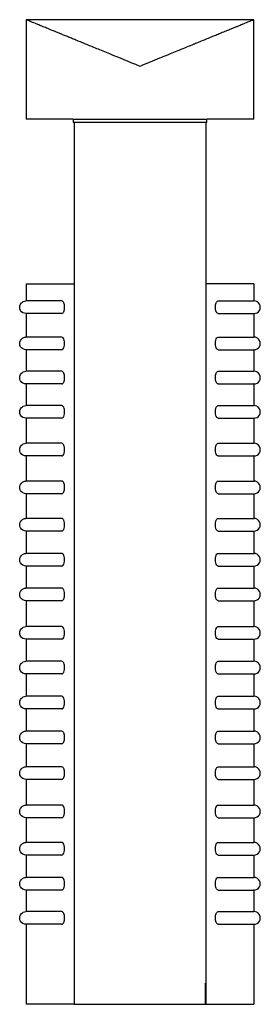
# Model space of a CAD drawing. Header units: millimetres. Extents: x -116 to 116, y 0 to 950.
import ezdxf

# ---------------------------------------------------------------- set-up
doc = ezdxf.new("R2010")
doc.units = ezdxf.units.MM
doc.layers.add('G-PLANOTM', color=6, linetype='Continuous', lineweight=40)
doc.layers.add('polantis metal', color=252, linetype='Continuous')
doc.layers.add('polantis metal 1', color=9, linetype='Continuous')

msp = doc.modelspace()

# ---------------------------------------------------------------- linework, layer by layer
at = {"layer": 'G-PLANOTM'}
msp.add_line((63.6, 0), (63.6, 20.25), dxfattribs=at)
at = {"layer": 'polantis metal'}
for p, q in [((-110, 950), (-110, 853.87)), ((110, 950), (-110, 950)), ((110, 853.87), (110, 950)), ((-64.68, 853.87), (-70.71, 853.87)), ((-64.45, 853.87), (-64.45, 850.87)), ((-63.6, 850.87), (-63.6, 0)), ((63.6, 850.87), (63.6, 0)), ((64.45, 850.87), (64.45, 853.87)), ((70.71, 853.87), (64.68, 853.87)), ((-63.6, 695), (-63.6, 0.25)), ((63.6, 695), (63.6, 0.25)), ((-63.6, 0), (63.6, 0))]:
    msp.add_line(p, q, dxfattribs=at)
for points in [[(-103.37, 853.87), (-108.33, 853.87), (-110, 853.87)], [(-95.26, 853.87), (-103.37, 853.87)], [(-70.71, 853.87), (-84.26, 853.87), (-95.26, 853.87)], [(95.26, 853.87), (84.26, 853.87), (70.71, 853.87)], [(103.37, 853.87), (95.26, 853.87)], [(110, 853.87), (108.33, 853.87), (103.37, 853.87)]]:
    msp.add_lwpolyline(points, dxfattribs=at)
for points, knots in [([(-109.02, 949.6), (-109.19, 949.67), (-109.76, 949.9), (-110, 950), (-110, 950)], [0.888889, 0.888889, 0.888889, 0.888889, 0.9166667, 1, 1, 1, 1]), ([(-93.55, 943.27), (-95, 943.86), (-97.67, 944.96), (-102.21, 946.81), (-104.62, 947.8), (-105.96, 948.35)], [0.5555556, 0.5555556, 0.5555556, 0.5555556, 0.6111111, 0.6666667, 0.7777777, 0.7777777, 0.7777777, 0.7777777]), ([(93.55, 943.27), (92.64, 942.9), (90.74, 942.12), (87.43, 940.77), (84.9, 939.73), (83.44, 939.13)], [0.4444444, 0.4444444, 0.4444444, 0.4444444, 0.4791667, 0.5138889, 0.5555556, 0.5555556, 0.5555556, 0.5555556]), ([(106.05, 948.38), (104.72, 947.84), (102.19, 946.8), (97.67, 944.96), (95, 943.86), (93.55, 943.27)], [0.2222223, 0.2222223, 0.2222223, 0.2222223, 0.3333333, 0.3888889, 0.4444444, 0.4444444, 0.4444444, 0.4444444]), ([(-70.05, 933.66), (-71.33, 934.18), (-73.8, 935.2), (-77.24, 936.6), (-80.46, 937.91), (-82.47, 938.74), (-83.44, 939.14)], [0.3333333, 0.3333333, 0.3333333, 0.3333333, 0.3611111, 0.3888889, 0.4166667, 0.4444444, 0.4444444, 0.4444444, 0.4444444]), ([(-52.58, 926.51), (-54.27, 927.2), (-57.52, 928.53), (-61.99, 930.36), (-66.15, 932.06), (-68.78, 933.14), (-70.05, 933.66)], [0.2222222, 0.2222222, 0.2222222, 0.2222222, 0.25, 0.2777778, 0.3055556, 0.3333333, 0.3333333, 0.3333333, 0.3333333]), ([(70.05, 933.66), (69.1, 933.27), (66.48, 932.19), (62.02, 930.37), (57.14, 928.38), (53.84, 927.03), (52.57, 926.51)], [0.6666667, 0.6666667, 0.6666667, 0.6666667, 0.6875, 0.7222222, 0.7569444, 0.7777778, 0.7777778, 0.7777778, 0.7777778]), ([(83.44, 939.13), (82.47, 938.74), (80.21, 937.81), (76.43, 936.27), (72.89, 934.82), (70.69, 933.92), (70.05, 933.66)], [0.5555556, 0.5555556, 0.5555556, 0.5555556, 0.5833333, 0.6180556, 0.6527778, 0.6666667, 0.6666667, 0.6666667, 0.6666667]), ([(-29.15, 916.92), (-33.55, 918.72), (-39.79, 921.26), (-47.35, 924.36), (-50.88, 925.81), (-52.58, 926.51)], [0.1111111, 0.1111111, 0.1111111, 0.1111111, 0.1666667, 0.1944444, 0.2222222, 0.2222222, 0.2222222, 0.2222222]), ([(52.57, 926.51), (51.72, 926.16), (48.7, 924.92), (43.18, 922.65), (36.13, 919.76), (31.42, 917.85), (29.25, 916.97)], [0.7777778, 0.7777778, 0.7777778, 0.7777778, 0.7916667, 0.8263889, 0.8611111, 0.8888889, 0.8888889, 0.8888889, 0.8888889]), ([(29.15, 916.92), (25.84, 915.58), (16.67, 911.85), (6.58, 907.73), (0, 905)], [0.8888889, 0.8888889, 0.8888889, 0.8888889, 0.9305556, 1, 1, 1, 1]), ([(-51.51, 853.87), (-49.26, 853.87), (-44.69, 853.87), (-39.97, 853.87), (-37.57, 853.87)], [-0.4794967, -0.4794967, -0.4794967, -0.4794967, -0.4109972, -0.3424977, -0.3424977, -0.3424977, -0.3424977]), ([(-37.57, 850.87), (-39.97, 850.87), (-44.73, 850.87), (-49.17, 850.87), (-51.36, 850.87)], [0.3424977, 0.3424977, 0.3424977, 0.3424977, 0.4109972, 0.4794967, 0.4794967, 0.4794967, 0.4794967]), ([(37.57, 853.87), (39.97, 853.87), (44.73, 853.87), (49.17, 853.87), (51.36, 853.87)], [0.3424977, 0.3424977, 0.3424977, 0.3424977, 0.4109972, 0.4794967, 0.4794967, 0.4794967, 0.4794967]), ([(51.51, 850.87), (49.26, 850.87), (44.69, 850.87), (39.97, 850.87), (37.57, 850.87)], [-0.4794967, -0.4794967, -0.4794967, -0.4794967, -0.4109972, -0.3424977, -0.3424977, -0.3424977, -0.3424977])]:
    msp.add_open_spline(points, degree=3, knots=knots, dxfattribs=at)
for points in [[(-106.05, 948.38), (-106.72, 948.66), (-107.84, 949.12), (-108.77, 949.5), (-109.09, 949.63)], [(-83.44, 939.14), (-85.39, 939.93), (-88.99, 941.41), (-92.1, 942.68), (-93.55, 943.27)], [(109.02, 949.6), (108.37, 949.33), (107.39, 948.93), (106.05, 948.38)], [(110, 950), (110, 950), (109.68, 949.87), (109.02, 949.6)], [(0, 905), (-10.53, 909.36), (-20.33, 913.34), (-29.15, 916.92)], [(-64.45, 853.87), (-60.33, 853.87), (-56, 853.87), (-51.51, 853.87)], [(-51.51, 850.87), (-56, 850.87), (-60.33, 850.87), (-64.45, 850.87)], [(-22.87, 850.87), (-27.87, 850.87), (-32.9, 850.87), (-37.68, 850.87)], [(-37.57, 853.87), (-32.79, 853.87), (-27.88, 853.87), (-22.87, 853.87)], [(-22.87, 853.87), (-15.38, 853.87), (0.05, 853.87), (15.28, 853.87), (22.87, 853.87)], [(22.87, 850.87), (15.38, 850.87), (-0.05, 850.87), (-15.28, 850.87), (-22.87, 850.87)], [(22.87, 853.87), (27.87, 853.87), (32.9, 853.87), (37.68, 853.87)], [(37.57, 850.87), (32.79, 850.87), (27.88, 850.87), (22.87, 850.87)], [(51.51, 853.87), (56, 853.87), (60.33, 853.87), (64.45, 853.87)], [(64.45, 850.87), (60.33, 850.87), (56, 850.87), (51.51, 850.87)]]:
    msp.add_open_spline(points, degree=3, dxfattribs=at)
at = {"layer": 'polantis metal 1'}
for p, q in [((-110, 695), (-110, 678.72)), ((-110, 695), (-63.6, 695)), ((110, 695), (63.6, 695)), ((110, 695), (110, 678.72)), ((-75.33, 678.72), (-110, 678.72)), ((75.33, 678.72), (110, 678.72)), ((-75.33, 666.5), (-110, 666.5)), ((-110, 666.5), (-110, 643.72)), ((75.33, 666.5), (110, 666.5)), ((110, 666.5), (110, 643.72)), ((-75.33, 643.72), (-110, 643.72)), ((75.33, 643.72), (110, 643.72)), ((-75.33, 631.5), (-110, 631.5)), ((-110, 631.5), (-110, 610.76)), ((75.33, 631.5), (110, 631.5)), ((110, 631.5), (110, 610.76)), ((-75.33, 610.76), (-110, 610.76)), ((75.33, 610.76), (110, 610.76)), ((-75.33, 598.54), (-110, 598.54)), ((-110, 598.54), (-110, 577.7)), ((75.33, 598.54), (110, 598.54)), ((110, 598.54), (110, 577.7)), ((-75.33, 577.72), (-110, 577.72)), ((75.33, 577.72), (110, 577.72)), ((-75.33, 565.5), (-110, 565.5)), ((-110, 565.5), (-110, 541.28)), ((75.33, 565.5), (110, 565.5)), ((110, 565.5), (110, 541.28)), ((-75.33, 541.3), (-110, 541.3)), ((75.33, 541.3), (110, 541.3)), ((-75.33, 529.08), (-110, 529.08)), ((-110, 529.08), (-110, 504.87)), ((75.33, 529.08), (110, 529.08)), ((110, 529.08), (110, 504.87)), ((-75.33, 504.89), (-110, 504.89)), ((75.33, 504.89), (110, 504.89)), ((-75.33, 492.67), (-110, 492.67)), ((-110, 492.67), (-110, 468.81)), ((75.33, 492.67), (110, 492.67)), ((110, 492.67), (110, 468.81)), ((-75.33, 468.83), (-110, 468.83)), ((75.33, 468.83), (110, 468.83)), ((-75.33, 456.61), (-110, 456.61)), ((-110, 456.61), (-110, 435.03)), ((75.33, 456.61), (110, 456.61)), ((110, 456.61), (110, 435.03)), ((-75.33, 435.05), (-110, 435.05)), ((75.33, 435.05), (110, 435.05)), ((-75.33, 422.83), (-110, 422.83)), ((-110, 422.83), (-110, 401.55)), ((75.33, 422.83), (110, 422.83)), ((110, 422.83), (110, 401.55)), ((-75.33, 401.57), (-110, 401.57)), ((75.33, 401.57), (110, 401.57)), ((-75.33, 389.35), (-110, 389.35)), ((-110, 389.35), (-110, 364.47)), ((75.33, 389.35), (110, 389.35)), ((110, 389.35), (110, 364.47)), ((-75.33, 364.49), (-110, 364.49)), ((75.33, 364.49), (110, 364.49)), ((-75.33, 352.27), (-110, 352.27)), ((-110, 352.27), (-110, 330.99)), ((75.33, 352.27), (110, 352.27)), ((110, 352.27), (110, 330.99)), ((-75.33, 331.01), (-110, 331.01)), ((75.33, 331.01), (110, 331.01)), ((-75.33, 318.79), (-110, 318.79)), ((-110, 318.79), (-110, 297.2)), ((75.33, 318.79), (110, 318.79)), ((110, 318.79), (110, 297.2)), ((-75.33, 297.22), (-110, 297.22)), ((75.33, 297.22), (110, 297.22)), ((-75.33, 285), (-110, 285)), ((-110, 285), (-110, 263.56)), ((75.33, 285), (110, 285)), ((110, 285), (110, 263.56)), ((-75.33, 263.58), (-110, 263.58)), ((75.33, 263.58), (110, 263.58)), ((-75.33, 251.36), (-110, 251.36)), ((-110, 251.36), (-110, 229.14)), ((75.33, 251.36), (110, 251.36)), ((110, 251.36), (110, 229.14)), ((-75.33, 229.16), (-110, 229.16)), ((75.33, 229.16), (110, 229.16)), ((-75.33, 216.94), (-110, 216.94)), ((-110, 216.94), (-110, 192.23)), ((75.33, 216.94), (110, 216.94)), ((110, 216.94), (110, 192.23)), ((-75.33, 192.23), (-110, 192.23)), ((75.33, 192.23), (110, 192.23)), ((-75.33, 180.01), (-110, 180.01)), ((-110, 180.01), (-110, 156.22)), ((75.33, 180.01), (110, 180.01)), ((110, 180.01), (110, 156.22)), ((-75.33, 156.22), (-110, 156.22)), ((75.33, 156.22), (110, 156.22)), ((-75.33, 144), (-110, 144)), ((-110, 144), (-110, 122.45)), ((75.33, 144), (110, 144)), ((110, 144), (110, 122.45)), ((-75.33, 122.45), (-110, 122.45)), ((75.33, 122.45), (110, 122.45)), ((-75.33, 110.23), (-110, 110.23)), ((-110, 110.23), (-110, 89.47)), ((75.33, 110.23), (110, 110.23)), ((110, 110.23), (110, 89.47)), ((-75.33, 89.47), (-110, 89.47)), ((75.33, 89.47), (110, 89.47)), ((-75.33, 77.25), (-110, 77.25)), ((-110, 77.25), (-110, 0)), ((75.33, 77.25), (110, 77.25)), ((110, 77.25), (110, 0)), ((-63.6, 0), (-110, 0)), ((63.6, 0), (110, 0))]:
    msp.add_line(p, q, dxfattribs=at)
for points in [[(-110.02, 666.5), (-111.53, 666.7), (-113, 667.3), (-114.28, 668.25), (-115.23, 669.47), (-115.86, 670.91), (-116.1, 672.47), (-115.93, 674.02), (-115.37, 675.5), (-114.45, 676.78), (-113.48, 677.61), (-112.65, 678.08), (-111.3, 678.55), (-110.02, 678.7)], [(110.02, 666.5), (111.53, 666.7), (113, 667.3), (114.28, 668.25), (115.23, 669.47), (115.86, 670.91), (116.1, 672.47), (115.93, 674.02), (115.37, 675.5), (114.45, 676.78), (113.48, 677.61), (112.65, 678.08), (111.3, 678.55), (110.02, 678.7)], [(-110.02, 631.5), (-111.53, 631.7), (-113, 632.3), (-114.28, 633.25), (-115.23, 634.47), (-115.86, 635.91), (-116.1, 637.47), (-115.93, 639.02), (-115.37, 640.5), (-114.45, 641.78), (-113.48, 642.61), (-112.65, 643.08), (-111.3, 643.55), (-110.02, 643.7)], [(110.02, 631.5), (111.53, 631.7), (113, 632.3), (114.28, 633.25), (115.23, 634.47), (115.86, 635.91), (116.1, 637.47), (115.93, 639.02), (115.37, 640.5), (114.45, 641.78), (113.48, 642.61), (112.65, 643.08), (111.3, 643.55), (110.02, 643.7)], [(-110.02, 598.54), (-111.53, 598.74), (-113, 599.34), (-114.28, 600.29), (-115.23, 601.51), (-115.86, 602.95), (-116.1, 604.51), (-115.93, 606.07), (-115.37, 607.54), (-114.45, 608.82), (-113.48, 609.65), (-112.65, 610.13), (-111.3, 610.6), (-110.02, 610.74)], [(110.02, 598.54), (111.53, 598.74), (113, 599.34), (114.28, 600.29), (115.23, 601.51), (115.86, 602.95), (116.1, 604.51), (115.93, 606.07), (115.37, 607.54), (114.45, 608.82), (113.48, 609.65), (112.65, 610.13), (111.3, 610.6), (110.02, 610.74)], [(-110.02, 565.5), (-111.53, 565.7), (-113, 566.3), (-114.28, 567.25), (-115.23, 568.46), (-115.86, 569.91), (-116.1, 571.47), (-115.93, 573.02), (-115.37, 574.5), (-114.45, 575.78), (-113.48, 576.61), (-112.65, 577.08), (-111.3, 577.55), (-110.02, 577.7)], [(110.02, 565.5), (111.53, 565.7), (113, 566.3), (114.28, 567.25), (115.23, 568.46), (115.86, 569.91), (116.1, 571.47), (115.93, 573.02), (115.37, 574.5), (114.45, 575.78), (113.48, 576.61), (112.65, 577.08), (111.3, 577.55), (110.02, 577.7)], [(-110.02, 529.08), (-111.53, 529.28), (-113, 529.88), (-114.28, 530.83), (-115.23, 532.04), (-115.86, 533.49), (-116.1, 535.05), (-115.93, 536.6), (-115.37, 538.08), (-114.45, 539.35), (-113.48, 540.18), (-112.65, 540.66), (-111.3, 541.13), (-110.02, 541.28)], [(110.02, 529.08), (111.53, 529.28), (113, 529.88), (114.28, 530.83), (115.23, 532.04), (115.86, 533.49), (116.1, 535.05), (115.93, 536.6), (115.37, 538.08), (114.45, 539.35), (113.48, 540.18), (112.65, 540.66), (111.3, 541.13), (110.02, 541.28)], [(-110.02, 492.67), (-111.53, 492.88), (-113, 493.47), (-114.28, 494.43), (-115.23, 495.64), (-115.86, 497.09), (-116.1, 498.64), (-115.93, 500.2), (-115.37, 501.67), (-114.45, 502.95), (-113.48, 503.78), (-112.65, 504.26), (-111.3, 504.73), (-110.02, 504.87)], [(110.02, 492.67), (111.53, 492.88), (113, 493.47), (114.28, 494.43), (115.23, 495.64), (115.86, 497.09), (116.1, 498.64), (115.93, 500.2), (115.37, 501.67), (114.45, 502.95), (113.48, 503.78), (112.65, 504.26), (111.3, 504.73), (110.02, 504.87)], [(-110.02, 456.61), (-111.53, 456.81), (-113, 457.41), (-114.28, 458.36), (-115.23, 459.57), (-115.86, 461.02), (-116.1, 462.58), (-115.93, 464.13), (-115.37, 465.61), (-114.45, 466.89), (-113.48, 467.72), (-112.65, 468.19), (-111.3, 468.66), (-110.02, 468.81)], [(110.02, 456.61), (111.53, 456.81), (113, 457.41), (114.28, 458.36), (115.23, 459.57), (115.86, 461.02), (116.1, 462.58), (115.93, 464.13), (115.37, 465.61), (114.45, 466.89), (113.48, 467.72), (112.65, 468.19), (111.3, 468.66), (110.02, 468.81)], [(-110.02, 422.83), (-111.53, 423.04), (-113, 423.63), (-114.28, 424.59), (-115.23, 425.8), (-115.86, 427.24), (-116.1, 428.8), (-115.93, 430.36), (-115.37, 431.83), (-114.45, 433.11), (-113.48, 433.94), (-112.65, 434.42), (-111.3, 434.89), (-110.02, 435.03)], [(110.02, 422.83), (111.53, 423.04), (113, 423.63), (114.28, 424.59), (115.23, 425.8), (115.86, 427.24), (116.1, 428.8), (115.93, 430.36), (115.37, 431.83), (114.45, 433.11), (113.48, 433.94), (112.65, 434.42), (111.3, 434.89), (110.02, 435.03)], [(-110.02, 389.35), (-111.53, 389.55), (-113, 390.15), (-114.28, 391.1), (-115.23, 392.32), (-115.86, 393.76), (-116.1, 395.32), (-115.93, 396.88), (-115.37, 398.35), (-114.45, 399.63), (-113.48, 400.46), (-112.65, 400.94), (-111.3, 401.41), (-110.02, 401.55)], [(110.02, 389.35), (111.53, 389.55), (113, 390.15), (114.28, 391.1), (115.23, 392.32), (115.86, 393.76), (116.1, 395.32), (115.93, 396.88), (115.37, 398.35), (114.45, 399.63), (113.48, 400.46), (112.65, 400.94), (111.3, 401.41), (110.02, 401.55)], [(-110.02, 352.27), (-111.53, 352.47), (-113, 353.07), (-114.28, 354.02), (-115.23, 355.24), (-115.86, 356.68), (-116.1, 358.24), (-115.93, 359.79), (-115.37, 361.27), (-114.45, 362.55), (-113.48, 363.38), (-112.65, 363.85), (-111.3, 364.32), (-110.02, 364.47)], [(110.02, 352.27), (111.53, 352.47), (113, 353.07), (114.28, 354.02), (115.23, 355.24), (115.86, 356.68), (116.1, 358.24), (115.93, 359.79), (115.37, 361.27), (114.45, 362.55), (113.48, 363.38), (112.65, 363.85), (111.3, 364.32), (110.02, 364.47)], [(-110.02, 318.79), (-111.53, 318.99), (-113, 319.59), (-114.28, 320.54), (-115.23, 321.76), (-115.86, 323.2), (-116.1, 324.76), (-115.93, 326.32), (-115.37, 327.79), (-114.45, 329.07), (-113.48, 329.9), (-112.65, 330.38), (-111.3, 330.85), (-110.02, 330.99)], [(110.02, 318.79), (111.53, 318.99), (113, 319.59), (114.28, 320.54), (115.23, 321.76), (115.86, 323.2), (116.1, 324.76), (115.93, 326.32), (115.37, 327.79), (114.45, 329.07), (113.48, 329.9), (112.65, 330.38), (111.3, 330.85), (110.02, 330.99)], [(-110.02, 285), (-111.53, 285.2), (-113, 285.79), (-114.28, 286.75), (-115.23, 287.96), (-115.86, 289.41), (-116.1, 290.97), (-115.93, 292.52), (-115.37, 294), (-114.45, 295.27), (-113.48, 296.1), (-112.65, 296.58), (-111.3, 297.05), (-110.02, 297.2)], [(110.02, 285), (111.53, 285.2), (113, 285.79), (114.28, 286.75), (115.23, 287.96), (115.86, 289.41), (116.1, 290.97), (115.93, 292.52), (115.37, 294), (114.45, 295.27), (113.48, 296.1), (112.65, 296.58), (111.3, 297.05), (110.02, 297.2)], [(-110.02, 251.36), (-111.53, 251.56), (-113, 252.16), (-114.28, 253.11), (-115.23, 254.33), (-115.86, 255.77), (-116.1, 257.33), (-115.93, 258.88), (-115.37, 260.36), (-114.45, 261.64), (-113.48, 262.47), (-112.65, 262.94), (-111.3, 263.41), (-110.02, 263.56)], [(110.02, 251.36), (111.53, 251.56), (113, 252.16), (114.28, 253.11), (115.23, 254.33), (115.86, 255.77), (116.1, 257.33), (115.93, 258.88), (115.37, 260.36), (114.45, 261.64), (113.48, 262.47), (112.65, 262.94), (111.3, 263.41), (110.02, 263.56)], [(-110.02, 216.94), (-111.53, 217.14), (-113, 217.74), (-114.28, 218.69), (-115.23, 219.91), (-115.86, 221.35), (-116.1, 222.91), (-115.93, 224.47), (-115.37, 225.94), (-114.45, 227.22), (-113.48, 228.05), (-112.65, 228.53), (-111.3, 229), (-110.02, 229.14)], [(110.02, 216.94), (111.53, 217.14), (113, 217.74), (114.28, 218.69), (115.23, 219.91), (115.86, 221.35), (116.1, 222.91), (115.93, 224.47), (115.37, 225.94), (114.45, 227.22), (113.48, 228.05), (112.65, 228.53), (111.3, 229), (110.02, 229.14)], [(-110, 180.01), (-111.52, 180.21), (-112.99, 180.8), (-114.26, 181.76), (-115.22, 182.97), (-115.84, 184.42), (-116.08, 185.98), (-115.91, 187.53), (-115.35, 189.01), (-114.43, 190.28), (-113.46, 191.11), (-112.64, 191.59), (-111.28, 192.06), (-110, 192.21)], [(110, 180.01), (111.52, 180.21), (112.99, 180.8), (114.26, 181.76), (115.22, 182.97), (115.84, 184.42), (116.08, 185.98), (115.91, 187.53), (115.35, 189.01), (114.43, 190.28), (113.46, 191.11), (112.64, 191.59), (111.28, 192.06), (110, 192.21)], [(-110.02, 144), (-111.53, 144.2), (-113, 144.8), (-114.28, 145.75), (-115.23, 146.97), (-115.86, 148.41), (-116.1, 149.97), (-115.93, 151.52), (-115.37, 153), (-114.45, 154.28), (-113.48, 155.11), (-112.65, 155.58), (-111.3, 156.06), (-110.02, 156.2)], [(110.02, 144), (111.53, 144.2), (113, 144.8), (114.28, 145.75), (115.23, 146.97), (115.86, 148.41), (116.1, 149.97), (115.93, 151.52), (115.37, 153), (114.45, 154.28), (113.48, 155.11), (112.65, 155.58), (111.3, 156.06), (110.02, 156.2)], [(-110.02, 110.23), (-111.53, 110.44), (-113, 111.03), (-114.28, 111.99), (-115.23, 113.2), (-115.86, 114.65), (-116.1, 116.2), (-115.93, 117.76), (-115.37, 119.23), (-114.45, 120.51), (-113.48, 121.34), (-112.65, 121.82), (-111.3, 122.29), (-110.02, 122.43)], [(110.02, 110.23), (111.53, 110.44), (113, 111.03), (114.28, 111.99), (115.23, 113.2), (115.86, 114.65), (116.1, 116.2), (115.93, 117.76), (115.37, 119.23), (114.45, 120.51), (113.48, 121.34), (112.65, 121.82), (111.3, 122.29), (110.02, 122.43)], [(-110.02, 77.25), (-111.53, 77.45), (-113, 78.05), (-114.28, 79), (-115.23, 80.22), (-115.86, 81.66), (-116.1, 83.22), (-115.93, 84.77), (-115.37, 86.25), (-114.45, 87.53), (-113.48, 88.36), (-112.65, 88.83), (-111.3, 89.3), (-110.02, 89.45)], [(110.02, 77.25), (111.53, 77.45), (113, 78.05), (114.28, 79), (115.23, 80.22), (115.86, 81.66), (116.1, 83.22), (115.93, 84.77), (115.37, 86.25), (114.45, 87.53), (113.48, 88.36), (112.65, 88.83), (111.3, 89.3), (110.02, 89.45)]]:
    msp.add_lwpolyline(points, dxfattribs=at)
for centre, start_param, end_param in [((-75.33, 672.61), 5.759587, 6.283185), ((-75.33, 672.61), 5.497787, 5.759587), ((-75.33, 672.61), 3.926997, 5.497784), ((-75.33, 672.61), 3.141593, 3.665191), ((-75.33, 672.61), 3.665191, 3.926991), ((-75.33, 637.61), 5.759587, 6.283185), ((-75.33, 637.61), 3.665191, 5.759587), ((-75.33, 637.61), 3.141593, 3.665191), ((-75.33, 604.65), 5.759587, 6.283185), ((-75.33, 604.65), 5.497787, 5.759587), ((-75.33, 604.65), 3.926992, 5.497786), ((-75.33, 604.65), 3.141593, 3.665191), ((-75.33, 604.65), 3.665191, 3.926991), ((-75.33, 571.61), 5.759587, 6.283185), ((-75.33, 571.61), 3.926994, 5.759587), ((-75.33, 571.61), 3.141593, 3.665191), ((-75.33, 571.61), 3.665191, 3.926991), ((-75.33, 535.19), 5.759587, 6.283185), ((-75.33, 535.19), 5.497787, 5.759587), ((-75.33, 535.19), 3.665191, 5.497784), ((-75.33, 535.19), 3.141593, 3.665191), ((-75.33, 498.78), 5.759587, 6.283185), ((-75.33, 498.78), 5.497787, 5.759587), ((-75.33, 498.78), 3.665191, 3.926991), ((-75.33, 498.78), 3.926992, 5.497786), ((-75.33, 498.78), 3.141593, 3.665191), ((-75.33, 462.72), 5.759587, 6.283185), ((-75.33, 462.72), 5.497787, 5.759587), ((-75.33, 462.72), 3.665191, 5.497785), ((-75.33, 462.72), 3.141593, 3.665191), ((-75.33, 428.94), 5.759587, 6.283185), ((-75.33, 428.94), 3.665191, 5.759587), ((-75.33, 428.94), 3.141593, 3.665191), ((-75.33, 395.46), 5.759587, 6.283185), ((-75.33, 395.46), 5.497787, 5.759587), ((-75.33, 395.46), 3.665191, 5.497784), ((-75.33, 395.46), 3.141593, 3.665191), ((-75.33, 358.38), 5.759587, 6.283185), ((-75.33, 358.38), 3.665191, 5.759587), ((-75.33, 358.38), 3.141593, 3.665191), ((-75.33, 324.9), 5.759587, 6.283185), ((-75.33, 324.9), 3.926994, 5.759587), ((-75.33, 324.9), 3.141593, 3.665191), ((-75.33, 324.9), 3.665191, 3.926991), ((-75.33, 291.11), 5.759587, 6.283185), ((-75.33, 291.11), 3.665191, 5.759587), ((-75.33, 291.11), 3.141593, 3.665191), ((-75.33, 257.47), 5.759587, 6.283185), ((-75.33, 257.47), 5.497787, 5.759587), ((-75.33, 257.47), 3.926992, 5.497785), ((-75.33, 257.47), 3.141593, 3.665191), ((-75.33, 257.47), 3.665191, 3.926991), ((-75.33, 223.05), 5.759587, 6.283185), ((-75.33, 223.05), 5.497787, 5.759587), ((-75.33, 223.05), 3.665191, 3.926991), ((-75.33, 223.05), 3.926992, 5.497786), ((-75.33, 223.05), 3.141593, 3.665191), ((-75.33, 186.12), 5.759587, 6.283185), ((-75.33, 186.12), 3.926991, 5.759587), ((-75.33, 186.12), 3.141593, 3.665191), ((-75.33, 186.12), 3.665191, 3.926991), ((-75.33, 150.11), 5.759587, 6.283185), ((-75.33, 150.11), 3.665191, 5.759587), ((-75.33, 150.11), 3.141593, 3.665191), ((-75.33, 116.34), 5.759587, 6.283185), ((-75.33, 116.34), 3.926992, 5.759587), ((-75.33, 116.34), 3.141593, 3.665191), ((-75.33, 116.34), 3.665191, 3.926991), ((-75.33, 83.36), 5.759587, 6.283185), ((-75.33, 83.36), 5.497787, 5.759587), ((-75.33, 83.36), 3.926991, 5.497787), ((-75.33, 83.36), 3.141593, 3.665191), ((-75.33, 83.36), 3.665191, 3.926991)]:
    msp.add_ellipse(centre, major_axis=(0, 6.11), ratio=0.42401, start_param=start_param, end_param=end_param, dxfattribs=at)
at = {"layer": 'polantis metal 1', "extrusion": (0, 0, -1)}
for centre, start_param, end_param in [((75.33, 672.61), 3.926997, 5.497784), ((75.33, 672.61), 5.497787, 5.759587), ((75.33, 672.61), 5.759587, 6.283185), ((75.33, 672.61), 3.665191, 3.926991), ((75.33, 672.61), 3.141593, 3.665191), ((75.33, 637.61), 3.665191, 5.759587), ((75.33, 637.61), 5.759587, 6.283185), ((75.33, 637.61), 3.141593, 3.665191), ((75.33, 604.65), 3.926992, 5.497786), ((75.33, 604.65), 5.497787, 5.759587), ((75.33, 604.65), 5.759587, 6.283185), ((75.33, 604.65), 3.665191, 3.926991), ((75.33, 604.65), 3.141593, 3.665191), ((75.33, 571.61), 3.926994, 5.759587), ((75.33, 571.61), 5.759587, 6.283185), ((75.33, 571.61), 3.665191, 3.926991), ((75.33, 571.61), 3.141593, 3.665191), ((75.33, 535.19), 3.665191, 5.497784), ((75.33, 535.19), 5.497787, 5.759587), ((75.33, 535.19), 5.759587, 6.283185), ((75.33, 535.19), 3.141593, 3.665191), ((75.33, 498.78), 5.497787, 5.759587), ((75.33, 498.78), 5.759587, 6.283185), ((75.33, 498.78), 3.926992, 5.497786), ((75.33, 498.78), 3.665191, 3.926991), ((75.33, 498.78), 3.141593, 3.665191), ((75.33, 462.72), 3.665191, 5.497785), ((75.33, 462.72), 5.497787, 5.759587), ((75.33, 462.72), 5.759587, 6.283185), ((75.33, 462.72), 3.141593, 3.665191), ((75.33, 428.94), 3.665191, 5.759587), ((75.33, 428.94), 5.759587, 6.283185), ((75.33, 428.94), 3.141593, 3.665191), ((75.33, 395.46), 3.665191, 5.497784), ((75.33, 395.46), 5.497787, 5.759587), ((75.33, 395.46), 5.759587, 6.283185), ((75.33, 395.46), 3.141593, 3.665191), ((75.33, 358.38), 3.665191, 5.759587), ((75.33, 358.38), 5.759587, 6.283185), ((75.33, 358.38), 3.141593, 3.665191), ((75.33, 324.9), 3.926994, 5.759587), ((75.33, 324.9), 5.759587, 6.283185), ((75.33, 324.9), 3.665191, 3.926991), ((75.33, 324.9), 3.141593, 3.665191), ((75.33, 291.11), 3.665191, 5.759587), ((75.33, 291.11), 5.759587, 6.283185), ((75.33, 291.11), 3.141593, 3.665191), ((75.33, 257.47), 3.926992, 5.497785), ((75.33, 257.47), 5.497787, 5.759587), ((75.33, 257.47), 5.759587, 6.283185), ((75.33, 257.47), 3.665191, 3.926991), ((75.33, 257.47), 3.141593, 3.665191), ((75.33, 223.05), 5.497787, 5.759587), ((75.33, 223.05), 5.759587, 6.283185), ((75.33, 223.05), 3.926992, 5.497786), ((75.33, 223.05), 3.665191, 3.926991), ((75.33, 223.05), 3.141593, 3.665191), ((75.33, 186.12), 3.926991, 5.759587), ((75.33, 186.12), 5.759587, 6.283185), ((75.33, 186.12), 3.665191, 3.926991), ((75.33, 186.12), 3.141593, 3.665191), ((75.33, 150.11), 3.665191, 5.759587), ((75.33, 150.11), 5.759587, 6.283185), ((75.33, 150.11), 3.141593, 3.665191), ((75.33, 116.34), 3.926992, 5.759587), ((75.33, 116.34), 5.759587, 6.283185), ((75.33, 116.34), 3.665191, 3.926991), ((75.33, 116.34), 3.141593, 3.665191), ((75.33, 83.36), 3.926991, 5.497787), ((75.33, 83.36), 5.497787, 5.759587), ((75.33, 83.36), 5.759587, 6.283185), ((75.33, 83.36), 3.665191, 3.926991), ((75.33, 83.36), 3.141593, 3.665191)]:
    msp.add_ellipse(centre, major_axis=(0, 6.11), ratio=0.42401, start_param=start_param, end_param=end_param, dxfattribs=at)
at = {"layer": 'polantis metal 1'}
for points in [[(-109.66, 631.5), (-109.89, 631.5), (-110.04, 631.5), (-110.04, 631.5), (-109.96, 631.5)], [(109.66, 631.5), (109.89, 631.5), (110.04, 631.5), (110.04, 631.5), (109.96, 631.5)], [(-109.73, 598.54), (-109.91, 598.54), (-110.03, 598.54), (-110.03, 598.54), (-109.98, 598.54)], [(109.73, 598.54), (109.91, 598.54), (110.03, 598.54), (110.03, 598.54), (109.98, 598.54)], [(-109.78, 577.7), (-109.93, 577.7), (-110.02, 577.7), (-110.03, 577.7), (-109.99, 577.7)], [(109.78, 577.7), (109.93, 577.7), (110.02, 577.7), (110.03, 577.7), (109.99, 577.7)], [(-109.8, 565.5), (-109.93, 565.5), (-110.02, 565.5), (-110.03, 565.5), (-109.99, 565.5)], [(109.8, 565.5), (109.93, 565.5), (110.02, 565.5), (110.03, 565.5), (109.99, 565.5)], [(-109.84, 541.28), (-109.95, 541.28), (-110.01, 541.28), (-110.02, 541.28), (-110, 541.28)], [(109.84, 541.28), (109.95, 541.28), (110.01, 541.28), (110.02, 541.28), (110, 541.28)], [(-109.86, 529.08), (-109.95, 529.08), (-110.01, 529.08), (-110.02, 529.08), (-110, 529.08)], [(109.86, 529.08), (109.95, 529.08), (110.01, 529.08), (110.02, 529.08), (110, 529.08)], [(-109.9, 504.87), (-109.97, 504.87), (-110.01, 504.87), (-110.02, 504.87), (-110.01, 504.87)], [(109.9, 504.87), (109.97, 504.87), (110.01, 504.87), (110.02, 504.87), (110.01, 504.87)], [(-109.91, 492.67), (-109.97, 492.67), (-110.01, 492.67), (-110.02, 492.67), (-110.01, 492.67)], [(109.91, 492.67), (109.97, 492.67), (110.01, 492.67), (110.02, 492.67), (110.01, 492.67)], [(-109.94, 468.81), (-109.98, 468.81), (-110, 468.81), (-110.01, 468.81), (-110.01, 468.81)], [(109.94, 468.81), (109.98, 468.81), (110, 468.81), (110.01, 468.81), (110.01, 468.81)], [(-109.95, 456.61), (-109.98, 456.61), (-110, 456.61), (-110.01, 456.61), (-110.01, 456.61)], [(109.95, 456.61), (109.98, 456.61), (110, 456.61), (110.01, 456.61), (110.01, 456.61)], [(-109.97, 435.03), (-109.99, 435.03), (-110, 435.03), (-110.01, 435.03), (-110.01, 435.03)], [(109.97, 435.03), (109.99, 435.03), (110, 435.03), (110.01, 435.03), (110.01, 435.03)], [(-109.98, 422.83), (-109.99, 422.83), (-110, 422.83), (-110.01, 422.83), (-110, 422.83)], [(109.98, 422.83), (109.99, 422.83), (110, 422.83), (110.01, 422.83), (110, 422.83)], [(-109.99, 401.55), (-110, 401.55), (-110, 401.55), (-110, 401.55), (-110, 401.55)], [(109.99, 401.55), (110, 401.55), (110, 401.55), (110, 401.55), (110, 401.55)], [(-109.99, 389.35), (-110, 389.35), (-110, 389.35), (-110, 389.35), (-110, 389.35)], [(109.99, 389.35), (110, 389.35), (110, 389.35), (110, 389.35), (110, 389.35)], [(-110, 364.47), (-110, 364.47), (-110, 364.47), (-110, 364.47), (-110, 364.47)], [(110, 364.47), (110, 364.47), (110, 364.47), (110, 364.47), (110, 364.47)], [(-110, 330.99), (-110, 330.99), (-110, 330.99), (-110, 330.99), (-110, 330.99)], [(110, 330.99), (110, 330.99), (110, 330.99), (110, 330.99), (110, 330.99)], [(-110, 318.79), (-110, 318.79), (-110, 318.79), (-110, 318.79), (-110, 318.79)], [(110, 318.79), (110, 318.79), (110, 318.79), (110, 318.79), (110, 318.79)], [(-109.99, 297.2), (-110, 297.2), (-110, 297.2), (-110, 297.2), (-110, 297.2)], [(109.99, 297.2), (110, 297.2), (110, 297.2), (110, 297.2), (110, 297.2)], [(-109.98, 285), (-109.99, 285), (-110, 285), (-110, 285), (-110, 285)], [(109.98, 285), (109.99, 285), (110, 285), (110, 285), (110, 285)], [(-109.97, 263.56), (-109.99, 263.56), (-110, 263.56), (-110.01, 263.56), (-110.01, 263.56)], [(109.97, 263.56), (109.99, 263.56), (110, 263.56), (110.01, 263.56), (110.01, 263.56)], [(-109.96, 251.36), (-109.99, 251.36), (-110, 251.36), (-110.01, 251.36), (-110.01, 251.36)], [(109.96, 251.36), (109.99, 251.36), (110, 251.36), (110.01, 251.36), (110.01, 251.36)], [(-109.94, 229.14), (-109.98, 229.14), (-110, 229.14), (-110.01, 229.14), (-110.01, 229.14)], [(109.94, 229.14), (109.98, 229.14), (110, 229.14), (110.01, 229.14), (110.01, 229.14)], [(-109.93, 216.94), (-109.98, 216.94), (-110.01, 216.94), (-110.01, 216.94), (-110.01, 216.94)], [(109.93, 216.94), (109.98, 216.94), (110.01, 216.94), (110.01, 216.94), (110.01, 216.94)], [(-109.76, 110.23), (-109.92, 110.23), (-110.02, 110.23), (-110.03, 110.23), (-109.98, 110.23)], [(-109.63, 110.23), (-109.49, 110.23), (-109.34, 110.23), (-109.16, 110.23)], [(109.63, 110.23), (109.49, 110.23), (109.34, 110.23), (109.16, 110.23)], [(109.76, 110.23), (109.92, 110.23), (110.02, 110.23), (110.03, 110.23), (109.98, 110.23)]]:
    msp.add_open_spline(points, degree=3, dxfattribs=at)

doc.saveas('drawing.dxf')
